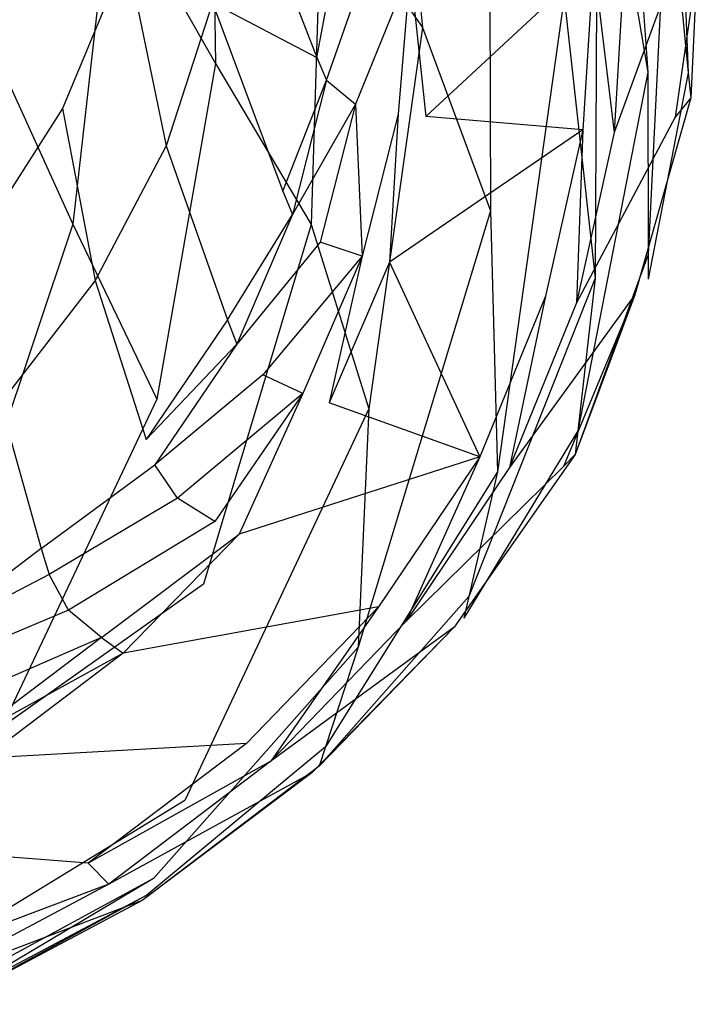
# Model space of a CAD drawing. Extents: x 0 to 0.305, y -0.35 to 0.
# Tile 3 of 10: x 0.233 to 0.305, y -0.335 to -0.231. Entities that reach past the tile are written whole.
import ezdxf

# ---------------------------------------------------------------- set-up
doc = ezdxf.new("R2010")
doc.units = 0
doc.layers.add('L0_URINAL_751700_0___REPLACEMTF', color=7, linetype='CONTINUOUS')

msp = doc.modelspace()

# ---------------------------------------------------------------- linework, layer by layer
at = {"layer": 'L0_URINAL_751700_0___REPLACEMTF', "color": 8}
for points, invisible_edges in [([(0.295038, -0.181109, 0.331096), (0.299018, -0.236536, 0.353932), (0.293731, -0.204972, 0.314434), (0.295038, -0.181109, 0.331096)], 14), ([(0.295038, -0.181109, 0.331096), (0.301125, -0.214151, 0.370462), (0.299018, -0.236536, 0.353932), (0.295038, -0.181109, 0.331096)], 14), ([(0.230309, -0.193751, 0.080179), (0.242292, -0.216309, 0.125446), (0.228666, -0.231741, 0.118045), (0.230309, -0.193751, 0.080179)], 14), ([(0.301508, -0.193024, 0.388514), (0.303303, -0.236605, 0.384752), (0.301125, -0.214151, 0.370462), (0.301508, -0.193024, 0.388514)], 14), ([(0.301508, -0.193024, 0.388514), (0.30465, -0.217192, 0.402848), (0.303303, -0.236605, 0.384752), (0.301508, -0.193024, 0.388514)], 14), ([(0.271715, -0.195771, 0.195217), (0.275184, -0.231826, 0.234333), (0.2645, -0.216462, 0.183461), (0.271715, -0.195771, 0.195217)], 14), ([(0.271715, -0.195771, 0.195217), (0.282266, -0.209418, 0.248667), (0.275184, -0.231826, 0.234333), (0.271715, -0.195771, 0.195217)], 14), ([(0.252709, -0.198896, 0.133856), (0.253274, -0.235642, 0.172564), (0.242292, -0.216309, 0.125446), (0.252709, -0.198896, 0.133856)], 14), ([(0.252709, -0.198896, 0.133856), (0.2645, -0.216462, 0.183461), (0.253274, -0.235642, 0.172564), (0.252709, -0.198896, 0.133856)], 14), ([(0.293731, -0.204972, 0.314434), (0.293448, -0.258364, 0.337773), (0.290169, -0.228544, 0.297918), (0.293731, -0.204972, 0.314434)], 14), ([(0.293731, -0.204972, 0.314434), (0.299018, -0.236536, 0.353932), (0.293448, -0.258364, 0.337773), (0.293731, -0.204972, 0.314434)], 14), ([(0.282266, -0.209418, 0.248667), (0.282376, -0.251214, 0.281993), (0.275184, -0.231826, 0.234333), (0.282266, -0.209418, 0.248667)], 14), ([(0.282266, -0.209418, 0.248667), (0.290169, -0.228544, 0.297918), (0.282376, -0.251214, 0.281993), (0.282266, -0.209418, 0.248667)], 14), ([(0.252945, -0.229206, 0.344517), (0.264008, -0.234975, 0.391364), (0.255698, -0.213592, 0.354425), (0.252945, -0.229206, 0.344517)], 14), ([(0.255698, -0.213592, 0.354425), (0.264008, -0.234975, 0.391364), (0.265284, -0.220461, 0.4052), (0.255698, -0.213592, 0.354425)], 14), ([(0.301125, -0.214151, 0.370462), (0.299051, -0.255859, 0.367125), (0.299018, -0.236536, 0.353932), (0.301125, -0.214151, 0.370462)], 14), ([(0.301125, -0.214151, 0.370462), (0.303303, -0.236605, 0.384752), (0.299051, -0.255859, 0.367125), (0.301125, -0.214151, 0.370462)], 14), ([(0.242292, -0.216309, 0.125446), (0.238179, -0.252639, 0.162947), (0.228666, -0.231741, 0.118045), (0.242292, -0.216309, 0.125446)], 14), ([(0.242292, -0.216309, 0.125446), (0.253274, -0.235642, 0.172564), (0.238179, -0.252639, 0.162947), (0.242292, -0.216309, 0.125446)], 14), ([(0.2645, -0.216462, 0.183461), (0.263393, -0.252668, 0.220992), (0.253274, -0.235642, 0.172564), (0.2645, -0.216462, 0.183461)], 14), ([(0.2645, -0.216462, 0.183461), (0.275184, -0.231826, 0.234333), (0.263393, -0.252668, 0.220992), (0.2645, -0.216462, 0.183461)], 14), ([(0.30465, -0.217192, 0.402848), (0.303559, -0.239246, 0.386433), (0.303303, -0.236605, 0.384752), (0.30465, -0.217192, 0.402848)], 14), ([(0.30465, -0.217192, 0.402848), (0.305, -0.219881, 0.404442), (0.303559, -0.239246, 0.386433), (0.30465, -0.217192, 0.402848)], 14), ([(0.305, -0.219881, 0.404442), (0.301927, -0.241294, 0.393667), (0.303559, -0.239246, 0.386433), (0.305, -0.219881, 0.404442)], 14), ([(0.305, -0.219881, 0.404442), (0.303035, -0.222206, 0.41188), (0.301927, -0.241294, 0.393667), (0.305, -0.219881, 0.404442)], 14), ([(0.264008, -0.234975, 0.391364), (0.266299, -0.222782, 0.409318), (0.265284, -0.220461, 0.4052), (0.264008, -0.234975, 0.391364)], 14), ([(0.266299, -0.222782, 0.409318), (0.264008, -0.234975, 0.391364), (0.265026, -0.237378, 0.39544), (0.266299, -0.222782, 0.409318)], 13), ([(0.265026, -0.237378, 0.39544), (0.269352, -0.225051, 0.412321), (0.266299, -0.222782, 0.409318), (0.265026, -0.237378, 0.39544)], 14), ([(0.303035, -0.222206, 0.41188), (0.295462, -0.242948, 0.396449), (0.301927, -0.241294, 0.393667), (0.303035, -0.222206, 0.41188)], 14), ([(0.296544, -0.224618, 0.414128), (0.295462, -0.242948, 0.396449), (0.303035, -0.222206, 0.41188), (0.296544, -0.224618, 0.414128)], 14), ([(0.243876, -0.224041, 0.301882), (0.230142, -0.224429, 0.272151), (0.23708, -0.240376, 0.296331), (0.243876, -0.224041, 0.301882)], 14), ([(0.243876, -0.224041, 0.301882), (0.23708, -0.240376, 0.296331), (0.248048, -0.244341, 0.334891), (0.243876, -0.224041, 0.301882)], 14), ([(0.243876, -0.224041, 0.301882), (0.248048, -0.244341, 0.334891), (0.252945, -0.229206, 0.344517), (0.243876, -0.224041, 0.301882)], 14), ([(0.230142, -0.224429, 0.272151), (0.22206, -0.239862, 0.269705), (0.23708, -0.240376, 0.296331), (0.230142, -0.224429, 0.272151)], 14), ([(0.269352, -0.225051, 0.412321), (0.265026, -0.237378, 0.39544), (0.268083, -0.239942, 0.39817), (0.269352, -0.225051, 0.412321)], 13), ([(0.273874, -0.225698, 0.413749), (0.269352, -0.225051, 0.412321), (0.268083, -0.239942, 0.39817), (0.273874, -0.225698, 0.413749)], 14), ([(0.293264, -0.224775, 0.414073), (0.27677, -0.22556, 0.413797), (0.27553, -0.241232, 0.398848), (0.293264, -0.224775, 0.414073)], 14), ([(0.293264, -0.224775, 0.414073), (0.27553, -0.241232, 0.398848), (0.292155, -0.242663, 0.396847), (0.293264, -0.224775, 0.414073)], 14), ([(0.295462, -0.242948, 0.396449), (0.293264, -0.224775, 0.414073), (0.292155, -0.242663, 0.396847), (0.295462, -0.242948, 0.396449)], 13), ([(0.293264, -0.224775, 0.414073), (0.295462, -0.242948, 0.396449), (0.296544, -0.224618, 0.414128), (0.293264, -0.224775, 0.414073)], 14), ([(0.273874, -0.225698, 0.413749), (0.268083, -0.239942, 0.39817), (0.272611, -0.24098, 0.399199), (0.273874, -0.225698, 0.413749)], 14), ([(0.27553, -0.241232, 0.398848), (0.273874, -0.225698, 0.413749), (0.272611, -0.24098, 0.399199), (0.27553, -0.241232, 0.398848)], 13), ([(0.273874, -0.225698, 0.413749), (0.27553, -0.241232, 0.398848), (0.27677, -0.22556, 0.413797), (0.273874, -0.225698, 0.413749)], 14), ([(0.252945, -0.229206, 0.344517), (0.248048, -0.244341, 0.334891), (0.260398, -0.249146, 0.377689), (0.252945, -0.229206, 0.344517)], 14), ([(0.264008, -0.234975, 0.391364), (0.252945, -0.229206, 0.344517), (0.260398, -0.249146, 0.377689), (0.264008, -0.234975, 0.391364)], 13), ([(0.290169, -0.228544, 0.297918), (0.283122, -0.278859, 0.322348), (0.282376, -0.251214, 0.281993), (0.290169, -0.228544, 0.297918)], 14), ([(0.290169, -0.228544, 0.297918), (0.293448, -0.258364, 0.337773), (0.283122, -0.278859, 0.322348), (0.290169, -0.228544, 0.297918)], 14), ([(0.228666, -0.231741, 0.118045), (0.238179, -0.252639, 0.162947), (0.219783, -0.266477, 0.155133), (0.228666, -0.231741, 0.118045)], 14), ([(0.275184, -0.231826, 0.234333), (0.269498, -0.272206, 0.267245), (0.263393, -0.252668, 0.220992), (0.275184, -0.231826, 0.234333)], 14), ([(0.275184, -0.231826, 0.234333), (0.282376, -0.251214, 0.281993), (0.269498, -0.272206, 0.267245), (0.275184, -0.231826, 0.234333)], 14), ([(0.260398, -0.249146, 0.377689), (0.265026, -0.237378, 0.39544), (0.264008, -0.234975, 0.391364), (0.260398, -0.249146, 0.377689)], 14), ([(0.253274, -0.235642, 0.172564), (0.247056, -0.271174, 0.209174), (0.238179, -0.252639, 0.162947), (0.253274, -0.235642, 0.172564)], 14), ([(0.253274, -0.235642, 0.172564), (0.263393, -0.252668, 0.220992), (0.247056, -0.271174, 0.209174), (0.253274, -0.235642, 0.172564)], 14), ([(0.299018, -0.236536, 0.353932), (0.291603, -0.274536, 0.350144), (0.293448, -0.258364, 0.337773), (0.299018, -0.236536, 0.353932)], 14), ([(0.299018, -0.236536, 0.353932), (0.299051, -0.255859, 0.367125), (0.291603, -0.274536, 0.350144), (0.299018, -0.236536, 0.353932)], 14), ([(0.303303, -0.236605, 0.384752), (0.299055, -0.25845, 0.368894), (0.299051, -0.255859, 0.367125), (0.303303, -0.236605, 0.384752)], 14), ([(0.303303, -0.236605, 0.384752), (0.303559, -0.239246, 0.386433), (0.299055, -0.25845, 0.368894), (0.303303, -0.236605, 0.384752)], 14), ([(0.265026, -0.237378, 0.39544), (0.260398, -0.249146, 0.377689), (0.261415, -0.251632, 0.381721), (0.265026, -0.237378, 0.39544)], 13), ([(0.265026, -0.237378, 0.39544), (0.261415, -0.251632, 0.381721), (0.268083, -0.239942, 0.39817), (0.265026, -0.237378, 0.39544)], 14), ([(0.303559, -0.239246, 0.386433), (0.297649, -0.260122, 0.375833), (0.299055, -0.25845, 0.368894), (0.303559, -0.239246, 0.386433)], 14), ([(0.303559, -0.239246, 0.386433), (0.301927, -0.241294, 0.393667), (0.297649, -0.260122, 0.375833), (0.303559, -0.239246, 0.386433)], 14), ([(0.22206, -0.239862, 0.269705), (0.227673, -0.255133, 0.291293), (0.23708, -0.240376, 0.296331), (0.22206, -0.239862, 0.269705)], 14), ([(0.23708, -0.240376, 0.296331), (0.227673, -0.255133, 0.291293), (0.240554, -0.258607, 0.325793), (0.23708, -0.240376, 0.296331)], 14), ([(0.23708, -0.240376, 0.296331), (0.240554, -0.258607, 0.325793), (0.248048, -0.244341, 0.334891), (0.23708, -0.240376, 0.296331)], 14), ([(0.268083, -0.239942, 0.39817), (0.261415, -0.251632, 0.381721), (0.264357, -0.254535, 0.384182), (0.268083, -0.239942, 0.39817)], 14), ([(0.26879, -0.256036, 0.384778), (0.268083, -0.239942, 0.39817), (0.264357, -0.254535, 0.384182), (0.26879, -0.256036, 0.384778)], 13), ([(0.268083, -0.239942, 0.39817), (0.26879, -0.256036, 0.384778), (0.272611, -0.24098, 0.399199), (0.268083, -0.239942, 0.39817)], 14), ([(0.271688, -0.256668, 0.384045), (0.272611, -0.24098, 0.399199), (0.26879, -0.256036, 0.384778), (0.271688, -0.256668, 0.384045)], 13), ([(0.272611, -0.24098, 0.399199), (0.271688, -0.256668, 0.384045), (0.27553, -0.241232, 0.398848), (0.272611, -0.24098, 0.399199)], 14), ([(0.292155, -0.242663, 0.396847), (0.27553, -0.241232, 0.398848), (0.271688, -0.256668, 0.384045), (0.292155, -0.242663, 0.396847)], 14), ([(0.301927, -0.241294, 0.393667), (0.291469, -0.260978, 0.379036), (0.297649, -0.260122, 0.375833), (0.301927, -0.241294, 0.393667)], 14), ([(0.295462, -0.242948, 0.396449), (0.291469, -0.260978, 0.379036), (0.301927, -0.241294, 0.393667), (0.295462, -0.242948, 0.396449)], 14), ([(0.292155, -0.242663, 0.396847), (0.271688, -0.256668, 0.384045), (0.288188, -0.260263, 0.379867), (0.292155, -0.242663, 0.396847)], 14), ([(0.291469, -0.260978, 0.379036), (0.292155, -0.242663, 0.396847), (0.288188, -0.260263, 0.379867), (0.291469, -0.260978, 0.379036)], 13), ([(0.292155, -0.242663, 0.396847), (0.291469, -0.260978, 0.379036), (0.295462, -0.242948, 0.396449), (0.292155, -0.242663, 0.396847)], 14), ([(0.248048, -0.244341, 0.334891), (0.240554, -0.258607, 0.325793), (0.254549, -0.262762, 0.364399), (0.248048, -0.244341, 0.334891)], 14), ([(0.248048, -0.244341, 0.334891), (0.254549, -0.262762, 0.364399), (0.260398, -0.249146, 0.377689), (0.248048, -0.244341, 0.334891)], 14), ([(0.254549, -0.262762, 0.364399), (0.261415, -0.251632, 0.381721), (0.260398, -0.249146, 0.377689), (0.254549, -0.262762, 0.364399)], 14), ([(0.282376, -0.251214, 0.281993), (0.268381, -0.297429, 0.308201), (0.269498, -0.272206, 0.267245), (0.282376, -0.251214, 0.281993)], 14), ([(0.282376, -0.251214, 0.281993), (0.283122, -0.278859, 0.322348), (0.268381, -0.297429, 0.308201), (0.282376, -0.251214, 0.281993)], 14), ([(0.261415, -0.251632, 0.381721), (0.254549, -0.262762, 0.364399), (0.255545, -0.265336, 0.368387), (0.261415, -0.251632, 0.381721)], 13), ([(0.261415, -0.251632, 0.381721), (0.255545, -0.265336, 0.368387), (0.264357, -0.254535, 0.384182), (0.261415, -0.251632, 0.381721)], 14), ([(0.238179, -0.252639, 0.162947), (0.2269, -0.286274, 0.199542), (0.219783, -0.266477, 0.155133), (0.238179, -0.252639, 0.162947)], 14), ([(0.238179, -0.252639, 0.162947), (0.247056, -0.271174, 0.209174), (0.2269, -0.286274, 0.199542), (0.238179, -0.252639, 0.162947)], 14), ([(0.263393, -0.252668, 0.220992), (0.252, -0.290774, 0.254216), (0.247056, -0.271174, 0.209174), (0.263393, -0.252668, 0.220992)], 14), ([(0.263393, -0.252668, 0.220992), (0.269498, -0.272206, 0.267245), (0.252, -0.290774, 0.254216), (0.263393, -0.252668, 0.220992)], 14), ([(0.227673, -0.255133, 0.291293), (0.230529, -0.271589, 0.317416), (0.240554, -0.258607, 0.325793), (0.227673, -0.255133, 0.291293)], 14), ([(0.264357, -0.254535, 0.384182), (0.255545, -0.265336, 0.368387), (0.258274, -0.268577, 0.370607), (0.264357, -0.254535, 0.384182)], 14), ([(0.26879, -0.256036, 0.384778), (0.264357, -0.254535, 0.384182), (0.258274, -0.268577, 0.370607), (0.26879, -0.256036, 0.384778)], 14), ([(0.26879, -0.256036, 0.384778), (0.258274, -0.268577, 0.370607), (0.262511, -0.270567, 0.370768), (0.26879, -0.256036, 0.384778)], 14), ([(0.265307, -0.271566, 0.369673), (0.26879, -0.256036, 0.384778), (0.262511, -0.270567, 0.370768), (0.265307, -0.271566, 0.369673)], 13), ([(0.26879, -0.256036, 0.384778), (0.265307, -0.271566, 0.369673), (0.271688, -0.256668, 0.384045), (0.26879, -0.256036, 0.384778)], 14), ([(0.299051, -0.255859, 0.367125), (0.29132, -0.27701, 0.352036), (0.291603, -0.274536, 0.350144), (0.299051, -0.255859, 0.367125)], 14), ([(0.299051, -0.255859, 0.367125), (0.299055, -0.25845, 0.368894), (0.29132, -0.27701, 0.352036), (0.299051, -0.255859, 0.367125)], 14), ([(0.281229, -0.277257, 0.363437), (0.271688, -0.256668, 0.384045), (0.265307, -0.271566, 0.369673), (0.281229, -0.277257, 0.363437)], 13), ([(0.271688, -0.256668, 0.384045), (0.281229, -0.277257, 0.363437), (0.288188, -0.260263, 0.379867), (0.271688, -0.256668, 0.384045)], 14), ([(0.293448, -0.258364, 0.337773), (0.280067, -0.292071, 0.334277), (0.283122, -0.278859, 0.322348), (0.293448, -0.258364, 0.337773)], 14), ([(0.293448, -0.258364, 0.337773), (0.291603, -0.274536, 0.350144), (0.280067, -0.292071, 0.334277), (0.293448, -0.258364, 0.337773)], 14), ([(0.297649, -0.260122, 0.375833), (0.29132, -0.27701, 0.352036), (0.299055, -0.25845, 0.368894), (0.297649, -0.260122, 0.375833)], 14), ([(0.240554, -0.258607, 0.325793), (0.230529, -0.271589, 0.317416), (0.24592, -0.275447, 0.351836), (0.240554, -0.258607, 0.325793)], 14), ([(0.240554, -0.258607, 0.325793), (0.24592, -0.275447, 0.351836), (0.254549, -0.262762, 0.364399), (0.240554, -0.258607, 0.325793)], 14), ([(0.284396, -0.278388, 0.362197), (0.288188, -0.260263, 0.379867), (0.281229, -0.277257, 0.363437), (0.284396, -0.278388, 0.362197)], 13), ([(0.297649, -0.260122, 0.375833), (0.284396, -0.278388, 0.362197), (0.290107, -0.278308, 0.358642), (0.297649, -0.260122, 0.375833)], 14), ([(0.291469, -0.260978, 0.379036), (0.284396, -0.278388, 0.362197), (0.297649, -0.260122, 0.375833), (0.291469, -0.260978, 0.379036)], 14), ([(0.288188, -0.260263, 0.379867), (0.284396, -0.278388, 0.362197), (0.291469, -0.260978, 0.379036), (0.288188, -0.260263, 0.379867)], 14), ([(0.29132, -0.27701, 0.352036), (0.297649, -0.260122, 0.375833), (0.290107, -0.278308, 0.358642), (0.29132, -0.27701, 0.352036)], 13), ([(0.254549, -0.262762, 0.364399), (0.24592, -0.275447, 0.351836), (0.255545, -0.265336, 0.368387), (0.254549, -0.262762, 0.364399)], 14), ([(0.255545, -0.265336, 0.368387), (0.24592, -0.275447, 0.351836), (0.246852, -0.278109, 0.355788), (0.255545, -0.265336, 0.368387)], 14), ([(0.255545, -0.265336, 0.368387), (0.246852, -0.278109, 0.355788), (0.258274, -0.268577, 0.370607), (0.255545, -0.265336, 0.368387)], 14), ([(0.258274, -0.268577, 0.370607), (0.246852, -0.278109, 0.355788), (0.249266, -0.281644, 0.357827), (0.258274, -0.268577, 0.370607)], 14), ([(0.262511, -0.270567, 0.370768), (0.258274, -0.268577, 0.370607), (0.249266, -0.281644, 0.357827), (0.262511, -0.270567, 0.370768)], 14), ([(0.262511, -0.270567, 0.370768), (0.249266, -0.281644, 0.357827), (0.253184, -0.284104, 0.357589), (0.262511, -0.270567, 0.370768)], 14), ([(0.255774, -0.285456, 0.35616), (0.262511, -0.270567, 0.370768), (0.253184, -0.284104, 0.357589), (0.255774, -0.285456, 0.35616)], 13), ([(0.262511, -0.270567, 0.370768), (0.255774, -0.285456, 0.35616), (0.265307, -0.271566, 0.369673), (0.262511, -0.270567, 0.370768)], 14), ([(0.230529, -0.271589, 0.317416), (0.218116, -0.282738, 0.309935), (0.234827, -0.286969, 0.340269), (0.230529, -0.271589, 0.317416)], 14), ([(0.247056, -0.271174, 0.209174), (0.230664, -0.305898, 0.243605), (0.2269, -0.286274, 0.199542), (0.247056, -0.271174, 0.209174)], 14), ([(0.230529, -0.271589, 0.317416), (0.234827, -0.286969, 0.340269), (0.24592, -0.275447, 0.351836), (0.230529, -0.271589, 0.317416)], 14), ([(0.252, -0.290774, 0.254216), (0.230664, -0.305898, 0.243605), (0.247056, -0.271174, 0.209174), (0.252, -0.290774, 0.254216)], 14), ([(0.281229, -0.277257, 0.363437), (0.265307, -0.271566, 0.369673), (0.255774, -0.285456, 0.35616), (0.281229, -0.277257, 0.363437)], 14), ([(0.269498, -0.272206, 0.267245), (0.250024, -0.313667, 0.295865), (0.252, -0.290774, 0.254216), (0.269498, -0.272206, 0.267245)], 14), ([(0.269498, -0.272206, 0.267245), (0.268381, -0.297429, 0.308201), (0.250024, -0.313667, 0.295865), (0.269498, -0.272206, 0.267245)], 14), ([(0.291603, -0.274536, 0.350144), (0.279541, -0.294346, 0.336331), (0.280067, -0.292071, 0.334277), (0.291603, -0.274536, 0.350144)], 14), ([(0.291603, -0.274536, 0.350144), (0.29132, -0.27701, 0.352036), (0.279541, -0.294346, 0.336331), (0.291603, -0.274536, 0.350144)], 14), ([(0.234827, -0.286969, 0.340269), (0.246852, -0.278109, 0.355788), (0.24592, -0.275447, 0.351836), (0.234827, -0.286969, 0.340269)], 14), ([(0.281229, -0.277257, 0.363437), (0.255774, -0.285456, 0.35616), (0.270526, -0.293156, 0.348018), (0.281229, -0.277257, 0.363437)], 14), ([(0.27346, -0.294688, 0.346399), (0.281229, -0.277257, 0.363437), (0.270526, -0.293156, 0.348018), (0.27346, -0.294688, 0.346399)], 13), ([(0.281229, -0.277257, 0.363437), (0.27346, -0.294688, 0.346399), (0.284396, -0.278388, 0.362197), (0.281229, -0.277257, 0.363437)], 14), ([(0.29132, -0.27701, 0.352036), (0.278534, -0.295319, 0.342572), (0.279541, -0.294346, 0.336331), (0.29132, -0.27701, 0.352036)], 14), ([(0.29132, -0.27701, 0.352036), (0.290107, -0.278308, 0.358642), (0.278534, -0.295319, 0.342572), (0.29132, -0.27701, 0.352036)], 14), ([(0.246852, -0.278109, 0.355788), (0.234827, -0.286969, 0.340269), (0.235673, -0.289729, 0.344181), (0.246852, -0.278109, 0.355788)], 13), ([(0.249266, -0.281644, 0.357827), (0.246852, -0.278109, 0.355788), (0.235673, -0.289729, 0.344181), (0.249266, -0.281644, 0.357827)], 14), ([(0.290107, -0.278308, 0.358642), (0.27346, -0.294688, 0.346399), (0.278534, -0.295319, 0.342572), (0.290107, -0.278308, 0.358642)], 14), ([(0.284396, -0.278388, 0.362197), (0.27346, -0.294688, 0.346399), (0.290107, -0.278308, 0.358642), (0.284396, -0.278388, 0.362197)], 14), ([(0.283122, -0.278859, 0.322348), (0.264906, -0.307995, 0.319877), (0.268381, -0.297429, 0.308201), (0.283122, -0.278859, 0.322348)], 14), ([(0.283122, -0.278859, 0.322348), (0.280067, -0.292071, 0.334277), (0.264906, -0.307995, 0.319877), (0.283122, -0.278859, 0.322348)], 14), ([(0.249266, -0.281644, 0.357827), (0.235673, -0.289729, 0.344181), (0.237703, -0.293496, 0.346092), (0.249266, -0.281644, 0.357827)], 14), ([(0.253184, -0.284104, 0.357589), (0.249266, -0.281644, 0.357827), (0.237703, -0.293496, 0.346092), (0.253184, -0.284104, 0.357589)], 14), ([(0.218116, -0.282738, 0.309935), (0.221588, -0.297091, 0.329963), (0.234827, -0.286969, 0.340269), (0.218116, -0.282738, 0.309935)], 14), ([(0.253184, -0.284104, 0.357589), (0.237703, -0.293496, 0.346092), (0.241194, -0.296394, 0.345494), (0.253184, -0.284104, 0.357589)], 14), ([(0.241194, -0.296394, 0.345494), (0.255774, -0.285456, 0.35616), (0.253184, -0.284104, 0.357589), (0.241194, -0.296394, 0.345494)], 14), ([(0.255774, -0.285456, 0.35616), (0.241194, -0.296394, 0.345494), (0.243487, -0.29807, 0.34377), (0.255774, -0.285456, 0.35616)], 13), ([(0.255774, -0.285456, 0.35616), (0.243487, -0.29807, 0.34377), (0.270526, -0.293156, 0.348018), (0.255774, -0.285456, 0.35616)], 14), ([(0.234827, -0.286969, 0.340269), (0.221588, -0.297091, 0.329963), (0.235673, -0.289729, 0.344181), (0.234827, -0.286969, 0.340269)], 14), ([(0.235673, -0.289729, 0.344181), (0.221588, -0.297091, 0.329963), (0.222346, -0.29998, 0.333809), (0.235673, -0.289729, 0.344181)], 14), ([(0.237703, -0.293496, 0.346092), (0.235673, -0.289729, 0.344181), (0.222346, -0.29998, 0.333809), (0.237703, -0.293496, 0.346092)], 14), ([(0.228558, -0.326814, 0.285919), (0.230664, -0.305898, 0.243605), (0.252, -0.290774, 0.254216), (0.228558, -0.326814, 0.285919)], 14), ([(0.250024, -0.313667, 0.295865), (0.228558, -0.326814, 0.285919), (0.252, -0.290774, 0.254216), (0.250024, -0.313667, 0.295865)], 14), ([(0.280067, -0.292071, 0.334277), (0.264241, -0.31002, 0.322115), (0.264906, -0.307995, 0.319877), (0.280067, -0.292071, 0.334277)], 14), ([(0.280067, -0.292071, 0.334277), (0.279541, -0.294346, 0.336331), (0.264241, -0.31002, 0.322115), (0.280067, -0.292071, 0.334277)], 14), ([(0.237703, -0.293496, 0.346092), (0.222346, -0.29998, 0.333809), (0.22396, -0.303915, 0.335632), (0.237703, -0.293496, 0.346092)], 14), ([(0.241194, -0.296394, 0.345494), (0.237703, -0.293496, 0.346092), (0.22396, -0.303915, 0.335632), (0.241194, -0.296394, 0.345494)], 14), ([(0.270526, -0.293156, 0.348018), (0.243487, -0.29807, 0.34377), (0.256547, -0.307611, 0.333953), (0.270526, -0.293156, 0.348018)], 14), ([(0.259144, -0.309509, 0.332001), (0.270526, -0.293156, 0.348018), (0.256547, -0.307611, 0.333953), (0.259144, -0.309509, 0.332001)], 13), ([(0.270526, -0.293156, 0.348018), (0.259144, -0.309509, 0.332001), (0.27346, -0.294688, 0.346399), (0.270526, -0.293156, 0.348018)], 14), ([(0.27346, -0.294688, 0.346399), (0.259144, -0.309509, 0.332001), (0.278534, -0.295319, 0.342572), (0.27346, -0.294688, 0.346399)], 14), ([(0.278534, -0.295319, 0.342572), (0.264241, -0.31002, 0.322115), (0.279541, -0.294346, 0.336331), (0.278534, -0.295319, 0.342572)], 14), ([(0.278534, -0.295319, 0.342572), (0.259144, -0.309509, 0.332001), (0.263482, -0.31075, 0.327976), (0.278534, -0.295319, 0.342572)], 14), ([(0.264241, -0.31002, 0.322115), (0.278534, -0.295319, 0.342572), (0.263482, -0.31075, 0.327976), (0.264241, -0.31002, 0.322115)], 13), ([(0.241194, -0.296394, 0.345494), (0.22396, -0.303915, 0.335632), (0.22693, -0.307214, 0.334711), (0.241194, -0.296394, 0.345494)], 14), ([(0.241194, -0.296394, 0.345494), (0.22693, -0.307214, 0.334711), (0.243487, -0.29807, 0.34377), (0.241194, -0.296394, 0.345494)], 14), ([(0.243487, -0.29807, 0.34377), (0.22693, -0.307214, 0.334711), (0.228851, -0.309169, 0.332745), (0.243487, -0.29807, 0.34377)], 14), ([(0.243487, -0.29807, 0.34377), (0.228851, -0.309169, 0.332745), (0.256547, -0.307611, 0.333953), (0.243487, -0.29807, 0.34377)], 14), ([(0.268381, -0.297429, 0.308201), (0.246707, -0.321939, 0.30727), (0.250024, -0.313667, 0.295865), (0.268381, -0.297429, 0.308201)], 14), ([(0.268381, -0.297429, 0.308201), (0.264906, -0.307995, 0.319877), (0.246707, -0.321939, 0.30727), (0.268381, -0.297429, 0.308201)], 14), ([(0.256547, -0.307611, 0.333953), (0.228851, -0.309169, 0.332745), (0.239791, -0.320306, 0.32155), (0.256547, -0.307611, 0.333953)], 14), ([(0.256547, -0.307611, 0.333953), (0.239791, -0.320306, 0.32155), (0.259144, -0.309509, 0.332001), (0.256547, -0.307611, 0.333953)], 14), ([(0.264906, -0.307995, 0.319877), (0.246003, -0.323694, 0.309691), (0.246707, -0.321939, 0.30727), (0.264906, -0.307995, 0.319877)], 14), ([(0.264906, -0.307995, 0.319877), (0.264241, -0.31002, 0.322115), (0.246003, -0.323694, 0.309691), (0.264906, -0.307995, 0.319877)], 14), ([(0.228851, -0.309169, 0.332745), (0.212081, -0.318189, 0.323631), (0.239791, -0.320306, 0.32155), (0.228851, -0.309169, 0.332745)], 14), ([(0.259144, -0.309509, 0.332001), (0.239791, -0.320306, 0.32155), (0.241967, -0.322521, 0.319324), (0.259144, -0.309509, 0.332001)], 14), ([(0.259144, -0.309509, 0.332001), (0.241967, -0.322521, 0.319324), (0.263482, -0.31075, 0.327976), (0.259144, -0.309509, 0.332001)], 14), ([(0.264241, -0.31002, 0.322115), (0.245494, -0.324266, 0.315176), (0.246003, -0.323694, 0.309691), (0.264241, -0.31002, 0.322115)], 14), ([(0.263482, -0.31075, 0.327976), (0.245494, -0.324266, 0.315176), (0.264241, -0.31002, 0.322115), (0.263482, -0.31075, 0.327976)], 14), ([(0.263482, -0.31075, 0.327976), (0.241967, -0.322521, 0.319324), (0.245494, -0.324266, 0.315176), (0.263482, -0.31075, 0.327976)], 14), ([(0.225783, -0.333268, 0.29703), (0.228558, -0.326814, 0.285919), (0.250024, -0.313667, 0.295865), (0.225783, -0.333268, 0.29703)], 14), ([(0.246707, -0.321939, 0.30727), (0.225783, -0.333268, 0.29703), (0.250024, -0.313667, 0.295865), (0.246707, -0.321939, 0.30727)], 14), ([(0.239791, -0.320306, 0.32155), (0.212081, -0.318189, 0.323631), (0.220493, -0.330632, 0.311399), (0.239791, -0.320306, 0.32155)], 14), ([(0.241967, -0.322521, 0.319324), (0.239791, -0.320306, 0.32155), (0.220493, -0.330632, 0.311399), (0.241967, -0.322521, 0.319324)], 14), ([(0.246707, -0.321939, 0.30727), (0.225137, -0.334769, 0.299614), (0.225783, -0.333268, 0.29703), (0.246707, -0.321939, 0.30727)], 14), ([(0.246003, -0.323694, 0.309691), (0.225137, -0.334769, 0.299614), (0.246707, -0.321939, 0.30727), (0.246003, -0.323694, 0.309691)], 14), ([(0.241967, -0.322521, 0.319324), (0.220493, -0.330632, 0.311399), (0.222166, -0.333107, 0.308966), (0.241967, -0.322521, 0.319324)], 14), ([(0.241967, -0.322521, 0.319324), (0.222166, -0.333107, 0.308966), (0.245494, -0.324266, 0.315176), (0.241967, -0.322521, 0.319324)], 14), ([(0.246003, -0.323694, 0.309691), (0.22483, -0.335243, 0.304772), (0.225137, -0.334769, 0.299614), (0.246003, -0.323694, 0.309691)], 14), ([(0.245494, -0.324266, 0.315176), (0.22483, -0.335243, 0.304772), (0.246003, -0.323694, 0.309691), (0.245494, -0.324266, 0.315176)], 14), ([(0.245494, -0.324266, 0.315176), (0.222166, -0.333107, 0.308966), (0.22483, -0.335243, 0.304772), (0.245494, -0.324266, 0.315176)], 14)]:
    msp.add_3dface(points, dxfattribs=dict(at, invisible_edges=invisible_edges))

doc.saveas('drawing.dxf')
